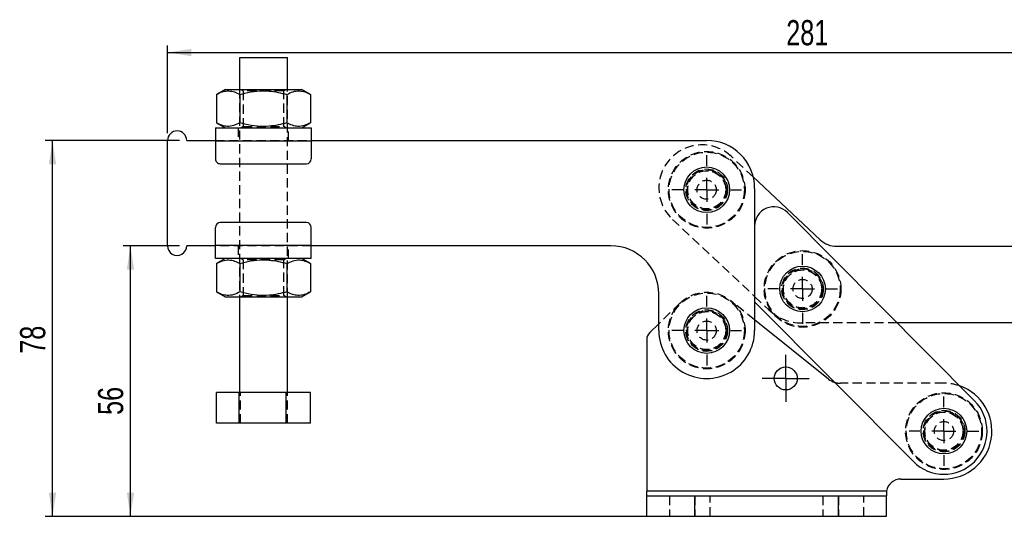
# Model space of a CAD drawing. Extents: x 46 to 629, y 29 to 396.
# Tile 8 of 12: x 46 to 252, y 292 to 396. Entities that reach past the tile are written whole.
import ezdxf

# ---------------------------------------------------------------- set-up
doc = ezdxf.new("R2010")
doc.units = 0
doc.header["$LTSCALE"] = 1.5
doc.linetypes.add('HIDDEN', pattern=[1.905, 1.27, -0.635])
doc.layers.get('0').update_dxf_attribs({"linetype": 'CONTINUOUS'})
doc.styles.add('SLDTEXTSTYLE0', font='TXT', dxfattribs={"width": 0.75})
doc.dimstyles.new('SLDDIMSTYLE0', dxfattribs={"dimtxt": 5.25, "dimasz": 4.953, "dimexe": 0, "dimexo": 0.0625, "dimgap": 1.3125, "dimtad": 1, "dimdec": 0, "dimrnd": 1e-09, "dimzin": 12, "dimtxsty": 'SLDTEXTSTYLE0', "dimsah": 1, "dimcen": 0.09, "dimazin": 3, "dimtfac": 1, "dimtofl": 0, "dimtmove": 0, "dimatfit": 3, "dimtolj": 1, "dimtzin": 12})
doc.dimstyles.new('SLDDIMSTYLE1', dxfattribs={"dimtxt": 5.25, "dimasz": 4.953, "dimexe": 0, "dimexo": 0.0625, "dimgap": 1.3125, "dimtad": 1, "dimdec": 0, "dimrnd": 1e-09, "dimzin": 12, "dimtxsty": 'SLDTEXTSTYLE0', "dimsah": 1, "dimcen": 0.09, "dimazin": 3, "dimtfac": 1, "dimtdec": 0, "dimtofl": 0, "dimtmove": 0, "dimatfit": 3, "dimtolj": 1, "dimtzin": 12})

# ---------------------------------------------------------------- blocks, each defined once
blk = doc.blocks.new('_D')
at = {"color": 179, "linetype": 'CONTINUOUS'}
for p, q in [((79.72, 348.67), (67.98, 348.67)), ((69.48, 292.18), (69.48, 348.67)), ((175.72, 292.18), (67.98, 292.18))]:
    blk.add_line(p, q, dxfattribs=at)
for points in [[(69.48, 348.67), (68.72, 343.72), (70.24, 343.72)], [(69.48, 292.18), (70.24, 297.13), (68.72, 297.13)]]:
    blk.add_solid(points, dxfattribs=at)
at = {"color": 179, "linetype": 'CONTINUOUS', "insert": (62.71, 313.36, 0.1), "char_height": 5.25, "attachment_point": 1, "rotation": 90, "style": 'SLDTEXTSTYLE0'}
blk.add_mtext('56', dxfattribs=at)
blk = doc.blocks.new('_D_1')
at = {"color": 179, "linetype": 'CONTINUOUS'}
for p, q in [((77.22, 372.17), (77.22, 390.54)), ((358.42, 341.13), (358.42, 390.54)), ((77.22, 389.04), (358.42, 389.04))]:
    blk.add_line(p, q, dxfattribs=at)
for points in [[(77.22, 389.04), (82.17, 388.28), (82.17, 389.8)], [(358.42, 389.04), (353.46, 389.81), (353.46, 388.28)]]:
    blk.add_solid(points, dxfattribs=at)
at = {"color": 179, "linetype": 'CONTINUOUS', "insert": (206.31, 395.81, 0.1), "char_height": 5.25, "attachment_point": 1, "rotation": 0.0009, "style": 'SLDTEXTSTYLE0'}
blk.add_mtext('281', dxfattribs=at)
blk = doc.blocks.new('_D_2')
at = {"color": 179, "linetype": 'CONTINUOUS'}
for p, q in [((79.72, 370.67), (51.72, 370.67)), ((53.22, 292.18), (53.22, 370.67)), ((185.72, 292.18), (51.72, 292.18))]:
    blk.add_line(p, q, dxfattribs=at)
for points in [[(53.22, 370.67), (52.46, 365.72), (53.98, 365.72)], [(53.22, 292.18), (53.98, 297.13), (52.46, 297.13)]]:
    blk.add_solid(points, dxfattribs=at)
at = {"color": 179, "linetype": 'CONTINUOUS', "insert": (46.45, 326.13, 0.1), "char_height": 5.25, "attachment_point": 1, "rotation": 90, "style": 'SLDTEXTSTYLE0'}
blk.add_mtext('78', dxfattribs=at)
blk = doc.blocks.new('SW_CENTERMARKSYMBOL_0')
at = {"color": 0, "linetype": 'CONTINUOUS'}
for p, q in [((0, 5), (0, 7.2625)), ((0, 0), (0, 2.5)), ((-5, 0), (-7.2625, 0)), ((0, 0), (-2.5, 0)), ((0, 0), (0, -2.5)), ((0, 0), (2.5, 0)), ((5, 0), (7.2625, 0)), ((0, -5), (0, -7.2625))]:
    blk.add_line(p, q, dxfattribs=at)
blk = doc.blocks.new('SW_CENTERMARKSYMBOL_1')
at = {"color": 0, "linetype": 'CONTINUOUS'}
for p, q in [((0, 5), (0, 7.2625)), ((0, 0), (0, 2.5)), ((-5, 0), (-7.2625, 0)), ((0, 0), (-2.5, 0)), ((0, 0), (0, -2.5)), ((0, 0), (2.5, 0)), ((5, 0), (7.2625, 0)), ((0, -5), (0, -7.2625))]:
    blk.add_line(p, q, dxfattribs=at)
blk = doc.blocks.new('SW_CENTERMARKSYMBOL_2')
at = {"color": 0, "linetype": 'CONTINUOUS'}
for p, q in [((0, 5), (0, 7.2625)), ((0, 0), (0, 2.5)), ((-5, 0), (-7.2625, 0)), ((0, 0), (-2.5, 0)), ((0, 0), (0, -2.5)), ((0, 0), (2.5, 0)), ((5, 0), (7.2625, 0)), ((0, -5), (0, -7.2625))]:
    blk.add_line(p, q, dxfattribs=at)
blk = doc.blocks.new('SW_CENTERMARKSYMBOL_3')
at = {"color": 0, "linetype": 'CONTINUOUS'}
for p, q in [((0, 2.5), (0, 4.9)), ((0, 0), (0, 2.5)), ((-2.5, 0), (-4.9, 0)), ((0, 0), (-2.5, 0)), ((0, 0), (0, -2.5)), ((0, 0), (2.5, 0)), ((2.5, 0), (4.9, 0)), ((0, -2.5), (0, -4.9))]:
    blk.add_line(p, q, dxfattribs=at)
blk = doc.blocks.new('SW_CENTERMARKSYMBOL_4')
at = {"color": 0, "linetype": 'CONTINUOUS'}
for p, q in [((0, 5), (0, 7.2625)), ((0, 0), (0, 2.5)), ((-5, 0), (-7.2625, 0)), ((0, 0), (-2.5, 0)), ((0, 0), (0, -2.5)), ((0, 0), (2.5, 0)), ((5, 0), (7.2625, 0)), ((0, -5), (0, -7.2625))]:
    blk.add_line(p, q, dxfattribs=at)

msp = doc.modelspace()

# ---------------------------------------------------------------- linework, layer by layer
at = {"color": 7, "linetype": 'CONTINUOUS'}
for p, q in [((92.217276, 388.02137), (92.21738, 381.321372)), ((102.217378, 381.321533), (102.217274, 388.021534)), ((89.217382, 381.321328), (87.402443, 380.273433)), ((87.402443, 380.273433), (87.402532, 374.369161)), ((92.309917, 380.273512), (92.310014, 374.369239)), ((102.124872, 380.273664), (102.124969, 374.369392)), ((107.032353, 380.273743), (105.217377, 381.321577)), ((107.032353, 380.273743), (107.032443, 374.36947)), ((87.402532, 374.369161), (89.217508, 373.321326)), ((105.217504, 373.32158), (107.032443, 374.36947)), ((87.217504, 373.321293), (107.217508, 373.32161)), ((77.217894, 348.671138), (77.217551, 370.671136)), ((81.217552, 370.6712), (87.217549, 370.671297)), ((87.217549, 370.571295), (107.217552, 370.571608)), ((87.217549, 370.571295), (87.217609, 366.821295)), ((107.217545, 370.671609), (189.717548, 370.67291)), ((107.217552, 370.571608), (107.217612, 366.821611)), ((88.217626, 365.821311), (106.217625, 365.821594)), ((213.410401, 349.926036), (199.430321, 363.053056)), ((199.717706, 360.673064), (199.718173, 330.973065)), ((245.603191, 316.315237), (206.556327, 355.628012)), ((106.217819, 353.521595), (88.217819, 353.521312)), ((87.217892, 348.771295), (87.217832, 352.521295)), ((107.217895, 348.771609), (107.217836, 352.521611)), ((199.718317, 352.80926), (199.718079, 336.97016)), ((87.217892, 348.671295), (81.217895, 348.6712)), ((107.217895, 348.771609), (87.217892, 348.771295)), ((169.717895, 348.672593), (107.217895, 348.67161)), ((216.832634, 348.571029), (257.718196, 348.568222)), ((107.21794, 346.021609), (87.217937, 346.021295)), ((89.217933, 346.021326), (87.403002, 344.973434)), ((107.032905, 344.973743), (105.217936, 346.021578)), ((87.403002, 344.973434), (87.403091, 339.069162)), ((92.310475, 344.97351), (92.310565, 339.06924)), ((102.125431, 344.973665), (102.12552, 339.069394)), ((107.032905, 344.973743), (107.033002, 339.069471)), ((87.403091, 339.069162), (89.21806, 338.021327)), ((105.218062, 338.021578), (107.033002, 339.069471)), ((92.218058, 338.021373), (92.218379, 318.021374)), ((102.218377, 318.021531), (102.218064, 338.021532)), ((179.718172, 330.972751), (179.718051, 338.67275)), ((199.718061, 338.091463), (199.718095, 338.091431)), ((199.718079, 336.97016), (232.832151, 303.630579)), ((215.111737, 320.85316), (199.718138, 333.205706)), ((179.71815, 332.405524), (177.823045, 330.561851)), ((257.717097, 332.568223), (229.458213, 332.570162)), ((177.21767, 329.128319), (177.21767, 297.431909)), ((92.185909, 318.021373), (87.404492, 318.021298)), ((87.404596, 311.621298), (87.404492, 318.021298)), ((101.999792, 318.021527), (92.185909, 318.021373)), ((92.186006, 311.621373), (92.185909, 318.021373)), ((107.032264, 318.021607), (101.999792, 318.021527)), ((101.999888, 311.621527), (101.999792, 318.021527)), ((107.032361, 311.621606), (107.032264, 318.021607)), ((92.186006, 311.621373), (87.404596, 311.621298)), ((101.999888, 311.621527), (92.186006, 311.621373)), ((107.032361, 311.621606), (101.999888, 311.621527)), ((230.217671, 299.972909), (239.217671, 299.972909)), ((177.21767, 296.431908), (177.21767, 297.431909)), ((227.252992, 297.431909), (177.21767, 297.431909)), ((177.21767, 292.181907), (177.21767, 296.431908)), ((177.21767, 296.431908), (187.217671, 296.431908)), ((187.217671, 292.181907), (187.217671, 296.431908)), ((187.217671, 296.431908), (217.21767, 296.431908)), ((217.21767, 292.181907), (217.21767, 296.431908)), ((217.21767, 296.431908), (227.217671, 296.431908)), ((227.252992, 297.431909), (227.217671, 296.663558)), ((227.252992, 297.431909), (227.217671, 296.663558)), ((227.252992, 297.431909), (227.217671, 297.285555)), ((227.217671, 297.285555), (227.217671, 296.431908)), ((227.217671, 292.181907), (227.217671, 296.431908)), ((177.21767, 292.181907), (187.217671, 292.181907)), ((187.217671, 292.181907), (217.21767, 292.181907)), ((217.21767, 292.181907), (227.217671, 292.181907))]:
    msp.add_line(p, q, dxfattribs=at)
at = {"color": 7, "linetype": 'HIDDEN'}
for p, q in [((92.21738, 381.321372), (92.218058, 338.021373)), ((92.544118, 381.32138), (92.967386, 381.025014)), ((92.967386, 381.025014), (92.967505, 373.617755)), ((101.467388, 381.025149), (101.890641, 381.321525)), ((101.4675, 373.617889), (101.467388, 381.025149)), ((102.218064, 338.021532), (102.217378, 381.321533)), ((91.967503, 373.321371), (91.967548, 370.671371)), ((92.967505, 373.617755), (92.544245, 373.321379)), ((101.890767, 373.321524), (101.4675, 373.617889)), ((102.467547, 370.671535), (102.467509, 373.321535)), ((87.217549, 370.671297), (107.217545, 370.671609)), ((87.217549, 370.571295), (107.217552, 370.571608)), ((199.430321, 363.053056), (194.89547, 367.311193)), ((182.574194, 354.189215), (199.718061, 338.091463)), ((107.217895, 348.771609), (87.217892, 348.771295)), ((107.217895, 348.67161), (87.217892, 348.671295)), ((91.967898, 348.671369), (91.967935, 346.021369)), ((102.467934, 346.021535), (102.467897, 348.671535)), ((92.544677, 346.021378), (92.967944, 345.725015)), ((92.967944, 345.725015), (92.968056, 338.317756)), ((101.467939, 345.725149), (101.891199, 346.021526)), ((101.468059, 338.31789), (101.467939, 345.725149)), ((92.968056, 338.317756), (92.544804, 338.021379)), ((101.891326, 338.021526), (101.468059, 338.31789)), ((199.718138, 333.205706), (194.725037, 337.212404)), ((199.718095, 338.091431), (202.710584, 335.281543)), ((184.139667, 336.707041), (179.71815, 332.405524)), ((229.458213, 332.570162), (209.555051, 332.571528)), ((239.217671, 319.972908), (217.61517, 319.972908)), ((92.437061, 311.621377), (92.436964, 318.021377)), ((102.250951, 311.621531), (102.250846, 318.021531)), ((227.252992, 297.431909), (177.21767, 297.431909)), ((181.96767, 296.431908), (181.96767, 292.181907)), ((187.217671, 296.431908), (187.217671, 292.181907)), ((190.467671, 292.181907), (190.467671, 296.431908)), ((213.96767, 296.431908), (213.96767, 292.181907)), ((217.21767, 296.431908), (217.21767, 292.181907)), ((222.46767, 292.181907), (222.46767, 296.431908))]:
    msp.add_line(p, q, dxfattribs=at)
at = {"color": 7, "linetype": 'CONTINUOUS', "flags": 128}
for points in [[(92.217276, 388.02137), (92.23749, 388.02137), (92.439691, 388.021378), (92.850702, 388.021385), (93.452545, 388.021393), (94.218934, 388.021408), (95.116357, 388.021423), (96.1056, 388.021437), (97.143436, 388.021452), (98.184491, 388.021467), (99.183278, 388.021482), (100.096146, 388.021497), (100.883188, 388.021512), (101.510013, 388.021519)], [(101.510013, 388.021519), (101.949225, 388.021527), (102.181623, 388.021527), (102.217274, 388.021534)], [(89.217382, 381.321328), (89.320982, 381.321328), (89.629086, 381.321332), (90.133729, 381.321339), (90.821842, 381.32135), (91.675589, 381.321365), (92.672864, 381.32138), (93.787844, 381.321399), (94.991641, 381.321417), (96.253084, 381.321436), (97.539509, 381.321458), (98.817589, 381.321477), (100.054222, 381.321495), (101.217384, 381.321514), (102.276946, 381.321533), (103.205467, 381.321548), (103.978904, 381.321559), (104.577216, 381.321566), (104.984911, 381.321574), (105.191442, 381.321577), (105.217377, 381.321577)], [(87.217504, 373.321293), (87.217504, 373.268453), (87.217512, 373.111965), (87.217512, 372.857837), (87.217519, 372.515837), (87.217527, 372.099115), (87.217534, 371.623674), (87.217542, 371.107793), (87.217549, 370.571295)], [(107.217508, 373.32161), (107.217508, 373.26877), (107.217508, 373.112278), (107.217515, 372.85815), (107.217523, 372.516153), (107.217523, 372.099428), (107.21753, 371.623987), (107.217545, 371.108109), (107.217552, 370.571608)], [(87.217937, 346.021295), (87.217937, 346.074136), (87.217937, 346.230626), (87.217929, 346.484754), (87.217922, 346.826751), (87.217914, 347.243477), (87.217907, 347.718915), (87.217899, 348.234797), (87.217892, 348.771295)], [(107.21794, 346.021609), (107.217932, 346.074451), (107.217932, 346.230941), (107.217932, 346.485069), (107.217925, 346.827066), (107.217917, 347.243791), (107.21791, 347.71923), (107.217903, 348.235112), (107.217895, 348.771609)], [(89.21806, 338.021327), (89.32166, 338.021329), (89.629771, 338.021332), (90.134414, 338.02134), (90.82252, 338.021351), (91.676267, 338.021364), (92.673542, 338.021381), (93.788522, 338.021398), (94.992319, 338.021416), (96.25377, 338.021437), (97.540187, 338.021457), (98.818267, 338.021478), (100.0549, 338.021496), (101.218062, 338.021515), (102.277624, 338.021532), (103.206145, 338.021547), (103.979582, 338.021558), (104.577901, 338.021567), (104.985597, 338.021575), (105.19212, 338.021578), (105.218062, 338.021578)]]:
    msp.add_lwpolyline(points, dxfattribs=at)
at = {"color": 7, "linetype": 'HIDDEN', "flags": 128}
for points in [[(101.467388, 381.025149), (101.36083, 381.025145), (101.046505, 381.025141), (100.540171, 381.025134), (99.867219, 381.025123), (99.061394, 381.025111), (98.1631, 381.025096), (97.217383, 381.025082), (96.271673, 381.025067), (95.373379, 381.025052), (94.567554, 381.025041), (93.894603, 381.025029), (93.388269, 381.025022), (93.073944, 381.025014), (92.967386, 381.025014), (92.967386, 381.025014)], [(92.967505, 373.617755), (93.074056, 373.617759), (93.388381, 373.617763), (93.894715, 373.61777), (94.567674, 373.617781), (95.373499, 373.617793), (96.271785, 373.617807), (97.217502, 373.617822), (98.163219, 373.617837), (99.061506, 373.617852), (99.867331, 373.617863), (100.540282, 373.617874), (101.046616, 373.617882), (101.360949, 373.617889), (101.4675, 373.617889)], [(101.467939, 345.725149), (101.361381, 345.725147), (101.047056, 345.725142), (100.540722, 345.725134), (99.867771, 345.725123), (99.061946, 345.72511), (98.163652, 345.725097), (97.217942, 345.725082), (96.272225, 345.725067), (95.373938, 345.725052), (94.568106, 345.725039), (93.895154, 345.72503), (93.38882, 345.72502), (93.074495, 345.725017), (92.967944, 345.725015), (92.967944, 345.725015)], [(92.968056, 338.317756), (93.074614, 338.317758), (93.38894, 338.317763), (93.895274, 338.317771), (94.568225, 338.317782), (95.37405, 338.317795), (96.272344, 338.317808), (97.218054, 338.317823), (98.163771, 338.317838), (99.062065, 338.317853), (99.86789, 338.317866), (100.540841, 338.317875), (101.047175, 338.317884), (101.3615, 338.317888), (101.468059, 338.31789)]]:
    msp.add_lwpolyline(points, dxfattribs=at)
at = {"color": 7, "linetype": 'HIDDEN'}
for centre, radius in [((189.71771, 360.372908), 8), ((189.71771, 360.372908), 7.85), ((189.71771, 360.372908), 4.35), ((189.71771, 360.372908), 4.2), ((189.71771, 360.372908), 4), ((189.71771, 360.372908), 4), ((189.71771, 360.372908), 3.96875), ((189.71771, 360.372908), 2), ((209.716271, 339.671517), 8), ((209.716271, 339.671517), 7.85), ((209.716271, 339.671517), 4.35), ((209.716271, 339.671517), 4.2), ((209.716271, 339.671517), 4), ((209.716271, 339.671517), 3.96875), ((209.716271, 339.671517), 2), ((189.718173, 330.972908), 8), ((189.718173, 330.972908), 7.85), ((189.718173, 330.972908), 4.35), ((189.718173, 330.972908), 4.2), ((189.718173, 330.972908), 4), ((189.718173, 330.972908), 4), ((189.718173, 330.972908), 3.96875), ((189.718173, 330.972908), 2), ((239.21767, 309.972908), 8), ((239.21767, 309.972908), 7.85), ((239.21767, 309.972908), 4.35), ((239.21767, 309.972908), 4.2), ((239.21767, 309.972908), 4), ((239.21767, 309.972908), 3.96875), ((239.21767, 309.972908), 2)]:
    msp.add_circle(centre, radius, dxfattribs=at)
at = {"color": 7, "linetype": 'CONTINUOUS'}
for centre, radius in [((189.71771, 360.372908), 4.7625), ((209.716271, 339.671517), 4.7625), ((189.718173, 330.972908), 4.7625), ((206.21767, 320.972908), 2.4), ((239.21767, 309.972908), 4.7625)]:
    msp.add_circle(centre, radius, dxfattribs=at)
for centre, radius, start, end in [((79.217548, 370.671169), 2, 0.0009017, 180.0009017), ((189.717706, 360.672908), 10, 0.0009017, 90.0009017), ((88.217609, 366.821311), 1, 180.0009017, 270.0009017), ((106.217609, 366.821594), 1, 270.0009017, 0.0009017), ((203.718317, 352.8092), 4, 44.80556853, 179.9991363), ((88.217834, 352.521311), 1, 90.0009017, 180.0009017), ((106.217834, 352.521594), 1, 0.0009017, 90.0009017), ((216.832977, 353.571029), 5, 226.80250233, 269.99606742), ((79.217894, 348.671169), 2, 180.0009017, 0.0009017), ((169.718052, 338.672593), 10, 0.0009017, 90.0009017), ((189.718173, 330.972908), 10, 180.0009017, 0.0009017), ((179.21767, 329.128319), 2, 134.21184298, 180), ((217.615169, 323.972908), 4, 231.25480857, 252.59028879), ((239.21767, 309.972908), 10, 270, 70.64750131), ((239.21767, 309.972908), 9, 224.80556853, 44.80556853), ((230.21767, 296.972908), 3, 90, 171.19917881)]:
    msp.add_arc(centre, radius, start, end, dxfattribs=at)
at = {"color": 7, "linetype": 'HIDDEN'}
for centre, radius, start, end in [((188.734833, 360.750204), 9.000001, 46.80250233, 226.80250233), ((209.555737, 342.571528), 10, 226.80250233, 269.99606742), ((217.615169, 323.972908), 4, 252.59028879, 270), ((239.21767, 309.972908), 10, 70.64750131, 90)]:
    msp.add_arc(centre, radius, start, end, dxfattribs=at)
at = {"color": 7, "linetype": 'CONTINUOUS'}
for points, knots in [([(87.402443, 380.273433), (87.828375, 380.492718), (88.689475, 380.936043), (89.965314, 381.098237), (91.184929, 380.860215), (91.932637, 380.470271), (92.309917, 380.273512)], [0, 0, 0, 0, 0.2646051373, 0.5349479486, 0.7653430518, 1, 1, 1, 1]), ([(92.309917, 380.273512), (92.666065, 380.37125), (93.827267, 380.689918), (95.864912, 381.041246), (98.192573, 381.05438), (100.293123, 380.760057), (101.512058, 380.436388), (102.124872, 380.273664)], [0, 0, 0, 0, 0.11125824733, 0.36275098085, 0.62031567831, 0.80911518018, 1, 1, 1, 1]), ([(102.124872, 380.273664), (102.550804, 380.492949), (103.411905, 380.936274), (104.687742, 381.098468), (105.907367, 380.860446), (106.655074, 380.470502), (107.032353, 380.273743)], [0, 0, 0, 0, 0.2646050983, 0.5349477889, 0.7653431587, 1, 1, 1, 1]), ([(92.310014, 374.369239), (91.884081, 374.149954), (91.022981, 373.70663), (89.747144, 373.544436), (88.527519, 373.782458), (87.779812, 374.172402), (87.402532, 374.369161)], [0, 0, 0, 0, 0.2646050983, 0.5349477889, 0.7653431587, 1, 1, 1, 1]), ([(102.124969, 374.369392), (101.518369, 374.20817), (100.29954, 373.884231), (98.220227, 373.591576), (95.886796, 373.599317), (93.847938, 373.94724), (92.666159, 374.271515), (92.310014, 374.369239)], [0, 0, 0, 0, 0.1889646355, 0.3796827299, 0.6308200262, 0.8887423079, 1, 1, 1, 1]), ([(107.032443, 374.36947), (106.606513, 374.150187), (105.745418, 373.706866), (104.46958, 373.544665), (103.249956, 373.782689), (102.502248, 374.172633), (102.124969, 374.369392)], [0, 0, 0, 0, 0.2646047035, 0.534947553, 0.76534304, 1, 1, 1, 1]), ([(87.403002, 344.973434), (87.828931, 345.192718), (88.690026, 345.636042), (89.965864, 345.798236), (91.185489, 345.560214), (91.933196, 345.170269), (92.310475, 344.97351)], [0, 0, 0, 0, 0.2646047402, 0.5349475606, 0.7653430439, 1, 1, 1, 1]), ([(92.310475, 344.97351), (92.666622, 345.071249), (93.827823, 345.389922), (95.865466, 345.741244), (98.193126, 345.75438), (100.293677, 345.460057), (101.512614, 345.136388), (102.125431, 344.973665)], [0, 0, 0, 0, 0.1112575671, 0.3627510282, 0.620314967, 0.8091144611, 1, 1, 1, 1]), ([(102.125431, 344.973665), (102.551359, 345.192949), (103.412453, 345.636273), (104.688304, 345.798467), (105.907916, 345.560444), (106.655624, 345.170501), (107.032905, 344.973743)], [0, 0, 0, 0, 0.2646048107, 0.5349479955, 0.7653430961, 1, 1, 1, 1]), ([(92.310565, 339.06924), (91.884635, 338.849956), (91.02354, 338.406633), (89.747702, 338.244436), (88.528078, 338.482458), (87.78037, 338.872403), (87.403091, 339.069162)], [0, 0, 0, 0, 0.2646047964, 0.5349476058, 0.7653430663, 1, 1, 1, 1]), ([(102.12552, 339.069394), (101.518923, 338.908172), (100.300097, 338.58423), (98.220786, 338.291578), (95.887352, 338.299315), (93.848491, 338.647236), (92.666711, 338.971514), (92.310565, 339.06924)], [0, 0, 0, 0, 0.1889639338, 0.3796820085, 0.6308192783, 0.8887422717, 1, 1, 1, 1]), ([(107.033002, 339.069471), (106.607069, 338.850187), (105.745968, 338.406863), (104.470132, 338.244669), (103.250507, 338.482691), (102.5028, 338.872635), (102.12552, 339.069394)], [0, 0, 0, 0, 0.26460500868, 0.53494773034, 0.76534312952, 1, 1, 1, 1])]:
    msp.add_open_spline(points, degree=3, knots=knots, dxfattribs=at)

# ---------------------------------------------------------------- block references
at = {"color": 179, "linetype": 'CONTINUOUS'}
for name, p in [('SW_CENTERMARKSYMBOL_0', (189.71771, 360.372908)), ('SW_CENTERMARKSYMBOL_2', (209.716271, 339.671517)), ('SW_CENTERMARKSYMBOL_1', (189.718173, 330.972908)), ('SW_CENTERMARKSYMBOL_3', (206.21767, 320.972908)), ('SW_CENTERMARKSYMBOL_4', (239.21767, 309.972908))]:
    msp.add_blockref(name, p, dxfattribs=at)

# ---------------------------------------------------------------- dimensions: what is measured, and where the dimension line sits
for base, p1, p2, angle, dimstyle, picture, middle in [((358.417802, 389.043352), (77.217548, 370.671137), (358.41858, 339.62785), 0.0009017, 'SLDDIMSTYLE1', '_D_1', (214.261536, 389.041083)), ((53.217517, 370.6712), (187.21767, 292.181908), (81.217548, 370.6712), 90, 'SLDDIMSTYLE0', '_D_2', (53.217517, 332.139791)), ((69.481123, 348.6712), (177.21767, 292.181908), (81.217894, 348.6712), 90, 'SLDDIMSTYLE0', '_D', (69.481123, 319.375047))]:
    dim = msp.add_linear_dim(base=base, p1=p1, p2=p2, angle=angle, dimstyle=dimstyle, dxfattribs=at)
    dim.commit()
    dim.dimension.update_dxf_attribs({"geometry": picture, "text_midpoint": middle, "dimtype": 160})

doc.saveas('drawing.dxf')
